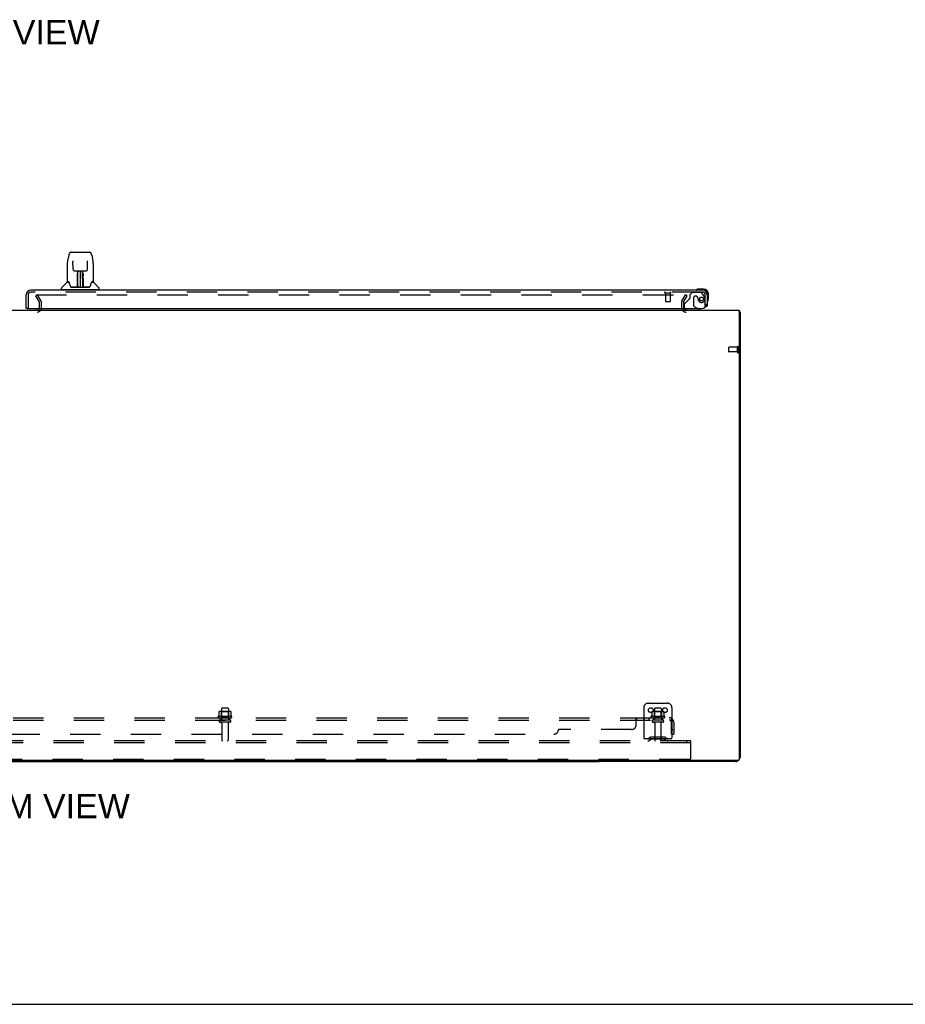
# Model space of a CAD drawing. Header units: inches. Extents: x 0 to 293, y 0 to 190.
# Tile 3 of 84: x 99 to 147, y 0 to 52. Entities that reach past the tile are written whole.
import ezdxf

# ---------------------------------------------------------------- set-up
doc = ezdxf.new("R2010")
doc.units = ezdxf.units.IN
doc.header["$LTSCALE"] = 16.12069
doc.header["$MEASUREMENT"] = 0
doc.linetypes.add('HIDDEN', pattern=[0.2, 0.1, -0.1])
doc.layers.get('0').update_dxf_attribs({"linetype": 'CONTINUOUS'})
for name, color, linetype in [('DEFAULT_2', 8, 'HIDDEN'), ('DIMENSIONS', 7, 'CONTINUOUS'), ('RIGHTHAND_DOOR_ASSEMBLY', 7, 'CONTINUOUS'), ('SUBPANEL', 7, 'CONTINUOUS')]:
    doc.layers.add(name, color=color, linetype=linetype)
doc.styles.get("Standard").update_dxf_attribs({"font": 'arial.ttf'})

msp = doc.modelspace()

# ---------------------------------------------------------------- linework, layer by layer
at = {"color": 3, "linetype": 'Continuous'}
for p, q in [((60.083, 36.905), (137.729, 36.905)), ((137.729, 36.905), (137.729, 13.017)), ((137.781, 36.801), (137.781, 13.151)), ((137.669, 12.957), (60.143, 12.957)), ((137.534, 12.905), (130.281, 12.905))]:
    msp.add_line(p, q, dxfattribs=at)
at = {"color": 7, "linetype": 'Continuous'}
for p, q in [((137.729, 36.801), (137.781, 36.801)), ((67.531, 12.905), (130.281, 12.905)), ((130.281, 12.957), (130.281, 12.905)), ((0, 0), (293.103, 0))]:
    msp.add_line(p, q, dxfattribs=at)
at = {"color": 3, "linetype": 'Continuous'}
msp.add_lwpolyline([(137.729, 36.821), (137.729, 36.821), (137.733, 36.819), (137.737, 36.818), (137.741, 36.817), (137.745, 36.817), (137.749, 36.816), (137.753, 36.815), (137.757, 36.814), (137.76, 36.814), (137.763, 36.813), (137.766, 36.812), (137.769, 36.811), (137.771, 36.81), (137.774, 36.809), (137.776, 36.808), (137.777, 36.807), (137.778, 36.806), (137.779, 36.805), (137.78, 36.804), (137.78, 36.802), (137.781, 36.801)], dxfattribs=at)
for centre, radius, start, end in [((134.902, 37.047), 0.142, 206.4666, 270), ((137.534, 36.658), 0.246, 35.3368, 36.0831), ((137.534, 13.151), 0.246, 320.5601, 360), ((137.534, 13.151), 0.246, 270, 309.4399), ((137.669, 13.017), 0.06, 270, 360)]:
    msp.add_arc(centre, radius, start, end, dxfattribs=at)
at = {"layer": 'DEFAULT_2', "color": 8, "linetype": 'HIDDEN'}
for p, q in [((100.441, 37.717), (100.351, 37.665)), ((100.374, 37.717), (134.824, 37.717)), ((100.637, 37.378), (100.441, 37.717)), ((134.674, 37.378), (134.87, 37.717)), ((134.96, 37.665), (134.87, 37.717)), ((100.547, 37.326), (100.351, 37.665)), ((100.552, 37.02), (100.552, 37.309)), ((100.656, 37.02), (100.656, 37.309)), ((134.656, 37.309), (134.656, 37.047)), ((134.76, 37.309), (134.76, 37.047)), ((134.764, 37.326), (134.96, 37.665)), ((97.375, 36.801), (100.437, 36.801)), ((137.177, 34.687), (137.177, 34.915)), ((137.634, 34.925), (137.187, 34.925)), ((137.634, 34.677), (137.187, 34.677)), ((137.634, 34.659), (137.634, 34.943)), ((137.677, 34.659), (137.677, 34.943)), ((110.218, 15.704), (110.218, 15.109)), ((110.563, 15.734), (110.248, 15.734)), ((110.593, 15.704), (110.593, 15.109)), ((132.656, 15.759), (132.656, 14.009)), ((132.906, 16.009), (133.906, 16.009)), ((133.218, 15.704), (133.218, 15.109)), ((133.563, 15.734), (133.248, 15.734)), ((133.593, 15.704), (133.593, 15.109)), ((134.156, 15.759), (134.156, 14.009)), ((110.761, 15.304), (110.05, 15.304)), ((110.071, 15.234), (110.74, 15.234)), ((110.087, 15.549), (110.087, 15.33)), ((110.661, 15.57), (110.15, 15.57)), ((110.222, 15.55), (110.202, 15.57)), ((110.222, 15.254), (110.202, 15.234)), ((110.589, 15.55), (110.222, 15.55)), ((110.222, 15.254), (110.222, 15.55)), ((110.589, 15.254), (110.222, 15.254)), ((110.589, 15.55), (110.609, 15.57)), ((110.589, 15.254), (110.589, 15.55)), ((110.589, 15.254), (110.609, 15.234)), ((110.724, 15.549), (110.724, 15.33)), ((133.761, 15.304), (133.05, 15.304)), ((133.071, 15.234), (133.74, 15.234)), ((133.087, 15.549), (133.087, 15.33)), ((133.661, 15.57), (133.15, 15.57)), ((133.222, 15.55), (133.202, 15.57)), ((133.222, 15.254), (133.202, 15.234)), ((133.589, 15.55), (133.222, 15.55)), ((133.222, 15.254), (133.222, 15.55)), ((133.589, 15.254), (133.222, 15.254)), ((133.589, 15.55), (133.609, 15.57)), ((133.589, 15.254), (133.589, 15.55)), ((133.589, 15.254), (133.609, 15.234)), ((133.724, 15.549), (133.724, 15.33)), ((110.663, 15.109), (110.148, 15.109)), ((110.663, 14.999), (110.148, 14.999)), ((110.241, 14.936), (110.241, 14.039)), ((110.571, 14.936), (110.571, 14.039)), ((133.663, 15.109), (133.148, 15.109)), ((133.663, 14.999), (133.148, 14.999)), ((133.241, 14.936), (133.241, 14.039)), ((133.571, 14.936), (133.571, 14.039)), ((132.998, 14.181), (132.931, 14.132)), ((133.746, 14.203), (133.065, 14.203)), ((133.231, 14.203), (133.231, 14.099)), ((133.581, 14.203), (133.581, 14.099)), ((133.813, 14.181), (133.881, 14.132)), ((135.156, 14.009), (62.656, 14.009)), ((135.156, 13.905), (62.656, 13.905)), ((134.156, 14.113), (132.656, 14.113)), ((133.059, 14.097), (132.991, 14.048)), ((133.746, 14.099), (133.065, 14.099)), ((133.752, 14.097), (133.82, 14.048)), ((134.946, 13.905), (134.946, 14.009)), ((135.156, 13.905), (135.156, 14.009)), ((135.156, 13.071), (135.156, 13.905)), ((135.093, 13.009), (62.718, 13.009))]:
    msp.add_line(p, q, dxfattribs=at)
for points in [[(134.824, 37.717), (134.826, 37.717), (134.829, 37.717), (134.831, 37.716), (134.833, 37.716), (134.835, 37.715), (134.837, 37.714), (134.838, 37.712), (134.84, 37.711), (134.841, 37.709), (134.842, 37.707), (134.843, 37.706), (134.844, 37.704), (134.844, 37.702), (134.844, 37.7)], [(134.844, 37.7), (134.844, 37.7), (134.844, 37.698), (134.843, 37.696), (134.843, 37.694), (134.842, 37.692)], [(110.087, 15.33), (110.087, 15.329), (110.086, 15.328), (110.086, 15.327), (110.086, 15.326), (110.085, 15.325), (110.085, 15.325), (110.085, 15.324), (110.084, 15.324), (110.084, 15.324), (110.084, 15.323), (110.083, 15.323), (110.083, 15.323), (110.083, 15.322), (110.083, 15.322), (110.082, 15.322), (110.082, 15.322), (110.082, 15.322), (110.081, 15.322)], [(110.093, 15.558), (110.091, 15.557), (110.09, 15.556), (110.089, 15.555), (110.088, 15.553), (110.087, 15.552), (110.087, 15.55), (110.087, 15.549)], [(110.719, 15.558), (110.72, 15.557), (110.721, 15.556), (110.722, 15.555), (110.723, 15.553), (110.724, 15.552), (110.724, 15.55), (110.724, 15.549)], [(110.73, 15.322), (110.73, 15.322), (110.729, 15.322), (110.729, 15.322), (110.729, 15.322), (110.728, 15.322), (110.728, 15.323), (110.728, 15.323), (110.728, 15.323), (110.727, 15.324), (110.727, 15.324), (110.726, 15.324), (110.726, 15.325), (110.726, 15.325), (110.725, 15.326), (110.725, 15.327), (110.725, 15.328), (110.725, 15.329), (110.724, 15.33)], [(133.087, 15.33), (133.087, 15.329), (133.086, 15.328), (133.086, 15.327), (133.086, 15.326), (133.085, 15.325), (133.085, 15.325), (133.085, 15.324), (133.084, 15.324), (133.084, 15.324), (133.084, 15.323), (133.083, 15.323), (133.083, 15.323), (133.083, 15.322), (133.083, 15.322), (133.082, 15.322), (133.082, 15.322), (133.082, 15.322), (133.081, 15.322)], [(133.093, 15.558), (133.091, 15.557), (133.09, 15.556), (133.089, 15.555), (133.088, 15.553), (133.087, 15.552), (133.087, 15.55), (133.087, 15.549)], [(133.719, 15.558), (133.72, 15.557), (133.721, 15.556), (133.722, 15.555), (133.723, 15.553), (133.724, 15.552), (133.724, 15.55), (133.724, 15.549)], [(133.73, 15.322), (133.73, 15.322), (133.729, 15.322), (133.729, 15.322), (133.729, 15.322), (133.728, 15.322), (133.728, 15.323), (133.728, 15.323), (133.728, 15.323), (133.727, 15.324), (133.727, 15.324), (133.726, 15.324), (133.726, 15.325), (133.726, 15.325), (133.725, 15.326), (133.725, 15.327), (133.725, 15.328), (133.725, 15.329), (133.724, 15.33)]]:
    msp.add_lwpolyline(points, dxfattribs=at)
for centre in [(133.031, 15.634), (133.781, 15.634)]:
    msp.add_circle(centre, 0.128, dxfattribs=at)
for centre, radius, start, end in [((100.519, 37.309), 0.033, 0, 30), ((100.519, 37.309), 0.137, 0, 30), ((134.793, 37.309), 0.137, 150, 180), ((134.793, 37.309), 0.033, 150, 180), ((100.437, 37.02), 0.219, 270, 360), ((100.437, 37.02), 0.115, 270, 360), ((134.902, 37.047), 0.246, 180, 270), ((134.902, 37.047), 0.142, 180, 206.4666), ((137.187, 34.915), 0.01, 90, 180), ((137.187, 34.687), 0.01, 180, 270), ((137.655, 34.943), 0.0215, 360, 180), ((137.655, 34.659), 0.0215, 180, 0), ((110.248, 15.704), 0.03, 90, 180), ((110.563, 15.704), 0.03, 0, 90), ((132.906, 15.759), 0.25, 90, 180), ((133.248, 15.704), 0.03, 90, 180), ((133.563, 15.704), 0.03, 0, 90), ((133.906, 15.759), 0.25, 0, 90), ((110.071, 15.272), 0.0384, 124.4497, 270), ((110.406, 14.704), 0.698, 117.6814, 120.6631), ((110.15, 15.429), 0.141, 90, 113.95), ((110.661, 15.429), 0.141, 66.05, 90), ((110.406, 14.704), 0.698, 59.3369, 62.3186), ((110.74, 15.272), 0.0384, 270, 55.5503), ((133.071, 15.272), 0.0384, 124.4497, 270), ((133.406, 14.704), 0.698, 117.6814, 120.6631), ((133.15, 15.429), 0.141, 90, 113.95), ((133.661, 15.429), 0.141, 66.05, 90), ((133.406, 14.704), 0.698, 59.3369, 62.3186), ((133.74, 15.272), 0.0384, 270, 55.5503), ((110.148, 15.054), 0.055, 90, 270), ((110.178, 14.936), 0.0625, 0, 90), ((110.633, 14.936), 0.0625, 90, 180), ((110.663, 15.054), 0.055, 270, 90), ((133.148, 15.054), 0.055, 90, 270), ((133.178, 14.936), 0.0625, 0, 90), ((133.633, 14.936), 0.0625, 90, 180), ((133.663, 15.054), 0.055, 270, 90), ((132.87, 14.217), 0.104, 270, 305.7539), ((133.065, 14.089), 0.114, 90, 125.7539), ((133.746, 14.089), 0.114, 54.2461, 90), ((133.941, 14.217), 0.104, 234.2461, 270), ((110.271, 14.039), 0.03, 180, 270), ((110.541, 14.039), 0.03, 270, 360), ((132.87, 14.217), 0.208, 270, 305.7539), ((133.065, 14.089), 0.01, 90, 125.7539), ((133.271, 14.039), 0.03, 180, 270), ((133.541, 14.039), 0.03, 270, 360), ((133.746, 14.089), 0.01, 54.2461, 90), ((133.941, 14.217), 0.208, 234.2461, 270), ((135.093, 13.071), 0.0625, 270, 360)]:
    msp.add_arc(centre, radius, start, end, dxfattribs=at)
at = {"layer": 'RIGHTHAND_DOOR_ASSEMBLY', "color": 7, "linetype": 'Continuous'}
for p, q in [((102.109, 39.824), (102.044, 39.519)), ((102.233, 39.979), (103.203, 39.979)), ((103.327, 39.824), (103.392, 39.519)), ((102.029, 39.375), (102.029, 38.412)), ((102.029, 39.375), (102.029, 39.375)), ((102.33, 39.514), (102.33, 39.51)), ((102.33, 39.51), (102.331, 39.506)), ((102.331, 39.506), (102.331, 39.5)), ((102.331, 39.5), (102.331, 39.49)), ((102.338, 39.072), (102.331, 39.49)), ((103.098, 39.072), (103.105, 39.495)), ((103.105, 39.495), (103.106, 39.504)), ((103.106, 39.504), (103.106, 39.509)), ((103.407, 39.375), (103.407, 38.412)), ((102.418, 38.994), (102.479, 38.994)), ((102.519, 38.995), (102.917, 38.995)), ((102.567, 38.716), (102.568, 38.754)), ((102.568, 38.825), (102.568, 38.855)), ((102.568, 38.791), (102.568, 38.825)), ((102.568, 38.754), (102.568, 38.791)), ((102.578, 38.995), (102.575, 38.641)), ((102.576, 38.756), (102.575, 38.716)), ((102.576, 38.861), (102.576, 38.83)), ((102.576, 38.83), (102.576, 38.794)), ((102.576, 38.794), (102.576, 38.756)), ((102.576, 38.752), (102.591, 38.752)), ((102.592, 38.77), (102.577, 38.77)), ((102.581, 38.136), (102.596, 38.995)), ((102.604, 38.99), (102.603, 38.942)), ((102.604, 38.995), (102.604, 38.99)), ((102.718, 38.995), (102.718, 38.124)), ((102.833, 38.942), (102.832, 38.995)), ((102.856, 38.136), (102.841, 38.995)), ((102.86, 38.77), (102.845, 38.77)), ((102.845, 38.752), (102.86, 38.752)), ((102.861, 38.641), (102.858, 38.995)), ((102.86, 38.775), (102.86, 38.812)), ((102.861, 38.736), (102.86, 38.775)), ((102.862, 38.641), (102.861, 38.736)), ((102.868, 38.855), (102.868, 38.825)), ((102.868, 38.825), (102.868, 38.791)), ((102.868, 38.791), (102.868, 38.754)), ((102.868, 38.754), (102.869, 38.716)), ((102.958, 38.994), (103.018, 38.994)), ((102.02, 38.387), (101.726, 38.092)), ((102.098, 38.404), (102.037, 38.404)), ((102.041, 38.396), (102.103, 38.396)), ((102.1, 38.401), (102.101, 38.4)), ((102.564, 38.148), (102.567, 38.443)), ((102.567, 38.495), (102.567, 38.544)), ((102.567, 38.443), (102.567, 38.495)), ((102.574, 38.443), (102.567, 38.443)), ((102.571, 38.148), (102.574, 38.443)), ((102.575, 38.641), (102.575, 38.716)), ((102.575, 38.641), (102.575, 38.62)), ((102.575, 38.62), (102.575, 38.612)), ((102.575, 38.612), (102.577, 38.612)), ((102.575, 38.189), (102.576, 38.281)), ((102.577, 38.612), (102.576, 38.536)), ((102.576, 38.536), (102.576, 38.536)), ((102.576, 38.528), (102.576, 38.536)), ((102.576, 38.517), (102.576, 38.528)), ((102.579, 38.528), (102.576, 38.528)), ((102.576, 38.526), (102.584, 38.526)), ((102.576, 38.281), (102.576, 38.516)), ((102.852, 38.526), (102.86, 38.526)), ((102.86, 38.528), (102.858, 38.528)), ((102.859, 38.612), (102.86, 38.536)), ((102.86, 38.536), (102.86, 38.534)), ((102.86, 38.534), (102.86, 38.522)), ((102.86, 38.522), (102.86, 38.519)), ((102.86, 38.519), (102.86, 38.518)), ((102.86, 38.281), (102.86, 38.516)), ((102.86, 38.281), (102.861, 38.189)), ((102.861, 38.62), (102.861, 38.641)), ((102.861, 38.612), (102.861, 38.62)), ((102.862, 38.621), (102.862, 38.631)), ((102.862, 38.593), (102.862, 38.621)), ((102.862, 38.443), (102.865, 38.148)), ((102.869, 38.469), (102.872, 38.148)), ((103.331, 38.393), (103.335, 38.4)), ((103.333, 38.396), (103.395, 38.396)), ((103.335, 38.4), (103.335, 38.4)), ((103.339, 38.404), (103.339, 38.404)), ((103.399, 38.404), (103.339, 38.404)), ((103.416, 38.387), (103.711, 38.092)), ((101.714, 38.01), (101.714, 38.065)), ((101.722, 38.002), (103.714, 38.002)), ((101.773, 38.002), (101.773, 37.963)), ((102.565, 38.128), (102.232, 38.128)), ((102.254, 38.12), (103.183, 38.12)), ((102.567, 38.128), (102.565, 38.128)), ((102.568, 38.124), (102.567, 38.125)), ((102.57, 38.13), (102.57, 38.128)), ((102.573, 38.138), (102.574, 38.139)), ((102.574, 38.16), (102.575, 38.189)), ((102.574, 38.16), (102.574, 38.136)), ((102.574, 38.15), (102.574, 38.16)), ((102.574, 38.143), (102.574, 38.15)), ((102.574, 38.141), (102.574, 38.143)), ((102.574, 38.14), (102.574, 38.141)), ((102.574, 38.139), (102.574, 38.14)), ((102.58, 38.125), (102.585, 38.12)), ((102.59, 38.203), (102.582, 38.203)), ((102.584, 38.128), (102.583, 38.128)), ((102.59, 38.203), (102.589, 38.127)), ((102.589, 38.127), (102.718, 38.124)), ((102.718, 38.124), (102.847, 38.127)), ((102.847, 38.127), (102.846, 38.203)), ((102.855, 38.203), (102.846, 38.203)), ((102.851, 38.12), (102.856, 38.125)), ((102.854, 38.128), (102.852, 38.128)), ((102.861, 38.189), (102.862, 38.162)), ((102.862, 38.162), (102.862, 38.149)), ((102.862, 38.136), (102.862, 38.16)), ((102.862, 38.149), (102.862, 38.147)), ((102.862, 38.147), (102.863, 38.144)), ((102.862, 38.136), (102.862, 38.134)), ((102.863, 38.144), (102.863, 38.142)), ((102.863, 38.142), (102.863, 38.14)), ((102.863, 38.14), (102.863, 38.139)), ((102.863, 38.139), (102.863, 38.138)), ((102.863, 38.138), (102.863, 38.137)), ((102.866, 38.128), (102.866, 38.13)), ((102.866, 38.13), (102.867, 38.129)), ((102.868, 38.123), (102.868, 38.124)), ((103.204, 38.128), (102.871, 38.128)), ((103.663, 38.002), (103.663, 37.963)), ((103.722, 38.01), (103.722, 38.065)), ((135.828, 38.023), (135.571, 38.023)), ((135.828, 37.963), (135.784, 37.963)), ((136.031, 37.716), (136.031, 37.76)), ((136.091, 37.504), (136.091, 37.76)), ((99.905, 36.984), (99.843, 36.984)), ((135.589, 36.944), (135.52, 36.984)), ((135.589, 36.905), (135.589, 36.944)), ((135.955, 37.109), (136.031, 37.109))]:
    msp.add_line(p, q, dxfattribs=at)
at = {"layer": 'RIGHTHAND_DOOR_ASSEMBLY', "color": 3, "linetype": 'Continuous'}
for p, q in [((99.843, 36.984), (99.843, 37.716)), ((135.784, 37.963), (100.09, 37.963)), ((136.031, 37.716), (136.031, 37.109)), ((99.905, 36.984), (135.739, 36.984))]:
    msp.add_line(p, q, dxfattribs=at)
at = {"layer": 'RIGHTHAND_DOOR_ASSEMBLY', "color": 8, "linetype": 'HIDDEN'}
for p, q in [((99.947, 37.716), (99.947, 36.984)), ((135.784, 37.859), (100.09, 37.859)), ((133.785, 37.816), (134.069, 37.816)), ((133.803, 37.816), (133.803, 37.369)), ((134.051, 37.816), (134.051, 37.369)), ((135.235, 37.838), (135.109, 37.712)), ((135.109, 37.712), (135.109, 37.533)), ((135.686, 37.838), (135.235, 37.838)), ((135.852, 37.66), (135.751, 37.804)), ((135.927, 37.109), (135.927, 37.716)), ((133.813, 37.359), (134.041, 37.359)), ((134.802, 37.184), (134.802, 37.062)), ((135.05, 37.474), (134.831, 37.255)), ((135.301, 37.548), (135.301, 37.168)), ((135.432, 37.646), (135.399, 37.646)), ((135.53, 37.559), (135.53, 37.548)), ((134.959, 36.905), (135.589, 36.905)), ((135.52, 36.984), (135.35, 37.082)), ((135.927, 37.109), (135.955, 37.109))]:
    msp.add_line(p, q, dxfattribs=at)
at = {"layer": 'RIGHTHAND_DOOR_ASSEMBLY', "color": 7, "linetype": 'Continuous'}
for points in [[(102.233, 39.979), (102.23, 39.979), (102.217, 39.977), (102.204, 39.974), (102.191, 39.968), (102.18, 39.962), (102.17, 39.954), (102.161, 39.945), (102.153, 39.935), (102.145, 39.925), (102.139, 39.913), (102.133, 39.901), (102.127, 39.887), (102.122, 39.872), (102.117, 39.856), (102.112, 39.837), (102.109, 39.824)], [(103.327, 39.824), (103.324, 39.837), (103.319, 39.856), (103.314, 39.873), (103.309, 39.888), (103.303, 39.901), (103.297, 39.914), (103.291, 39.925), (103.283, 39.936), (103.275, 39.945), (103.266, 39.954), (103.256, 39.962), (103.244, 39.969), (103.232, 39.974), (103.219, 39.977), (103.205, 39.979), (103.203, 39.979)], [(102.044, 39.519), (102.038, 39.488), (102.033, 39.448), (102.03, 39.408), (102.029, 39.375)], [(102.33, 39.518), (102.33, 39.518), (102.33, 39.518), (102.33, 39.517), (102.33, 39.517), (102.33, 39.515), (102.33, 39.514)], [(103.106, 39.509), (103.106, 39.513), (103.106, 39.514), (103.106, 39.516), (103.106, 39.517), (103.106, 39.517), (103.106, 39.518)], [(103.407, 39.375), (103.406, 39.409), (103.403, 39.449), (103.398, 39.489), (103.392, 39.519)], [(102.338, 39.072), (102.339, 39.065), (102.341, 39.054), (102.344, 39.044), (102.349, 39.034), (102.355, 39.025), (102.363, 39.016), (102.371, 39.009), (102.381, 39.003), (102.391, 38.999), (102.402, 38.996), (102.413, 38.994), (102.417, 38.994)], [(102.479, 38.994), (102.488, 38.994), (102.499, 38.995), (102.51, 38.995), (102.519, 38.995)], [(102.576, 38.861), (102.576, 38.859), (102.575, 38.858), (102.574, 38.857), (102.572, 38.856), (102.57, 38.855), (102.568, 38.855)], [(102.86, 38.812), (102.86, 38.846), (102.86, 38.861)], [(102.917, 38.995), (102.926, 38.995), (102.937, 38.995), (102.948, 38.994), (102.957, 38.994)], [(103.019, 38.994), (103.025, 38.995), (103.036, 38.996), (103.046, 38.999), (103.057, 39.004), (103.066, 39.01), (103.075, 39.017), (103.082, 39.026), (103.088, 39.035), (103.093, 39.045), (103.096, 39.056), (103.098, 39.067), (103.098, 39.072)], [(102.097, 38.404), (102.098, 38.403), (102.099, 38.403), (102.1, 38.402), (102.1, 38.401)], [(102.097, 38.404), (102.097, 38.404), (102.097, 38.404), (102.097, 38.404)], [(102.1, 38.401), (102.1, 38.402), (102.099, 38.403), (102.099, 38.403), (102.099, 38.404), (102.099, 38.404)], [(102.106, 38.396), (102.105, 38.397), (102.103, 38.398), (102.102, 38.399), (102.101, 38.4), (102.1, 38.401)], [(102.101, 38.4), (102.105, 38.393), (102.119, 38.365), (102.134, 38.329), (102.149, 38.287), (102.165, 38.239), (102.18, 38.192)], [(102.567, 38.544), (102.567, 38.567), (102.567, 38.588), (102.567, 38.608), (102.567, 38.625)], [(102.575, 38.62), (102.575, 38.62), (102.577, 38.616), (102.577, 38.612)], [(102.859, 38.612), (102.86, 38.616), (102.861, 38.62)], [(102.86, 38.518), (102.86, 38.517), (102.86, 38.517), (102.86, 38.517)], [(102.862, 38.443), (102.862, 38.523), (102.862, 38.548), (102.862, 38.571), (102.862, 38.593)], [(102.869, 38.625), (102.869, 38.608), (102.869, 38.588), (102.869, 38.567), (102.869, 38.544), (102.869, 38.52), (102.869, 38.469)], [(103.257, 38.192), (103.271, 38.238), (103.287, 38.285), (103.302, 38.328), (103.317, 38.364), (103.331, 38.393)], [(103.336, 38.401), (103.335, 38.4), (103.334, 38.399), (103.333, 38.398), (103.332, 38.397), (103.33, 38.396)], [(103.335, 38.4), (103.336, 38.401), (103.336, 38.401)], [(103.336, 38.401), (103.337, 38.402), (103.337, 38.403), (103.338, 38.403), (103.339, 38.404)], [(103.337, 38.404), (103.338, 38.404), (103.337, 38.403), (103.337, 38.403), (103.337, 38.402), (103.336, 38.401)], [(102.18, 38.192), (102.182, 38.183), (102.187, 38.17), (102.192, 38.16), (102.197, 38.151), (102.202, 38.144)], [(102.202, 38.144), (102.208, 38.138), (102.215, 38.133), (102.222, 38.13), (102.23, 38.128), (102.232, 38.128)], [(102.563, 38.128), (102.565, 38.128), (102.567, 38.129), (102.569, 38.13), (102.57, 38.132), (102.571, 38.134), (102.571, 38.136)], [(102.567, 38.125), (102.566, 38.125), (102.566, 38.125), (102.565, 38.125), (102.565, 38.124), (102.564, 38.124), (102.563, 38.123)], [(102.573, 38.136), (102.573, 38.134), (102.572, 38.132), (102.571, 38.131), (102.569, 38.129), (102.567, 38.128), (102.567, 38.128)], [(102.567, 38.128), (102.568, 38.129), (102.569, 38.129), (102.57, 38.13)], [(102.57, 38.13), (102.571, 38.131), (102.572, 38.132), (102.572, 38.133), (102.573, 38.134), (102.573, 38.134), (102.573, 38.135), (102.573, 38.135), (102.573, 38.135), (102.573, 38.135), (102.573, 38.136), (102.573, 38.136), (102.573, 38.136), (102.573, 38.136), (102.573, 38.137), (102.573, 38.137), (102.573, 38.137), (102.573, 38.138), (102.573, 38.138)], [(102.57, 38.129), (102.572, 38.131), (102.573, 38.132)], [(102.573, 38.132), (102.574, 38.134), (102.574, 38.136)], [(102.573, 38.132), (102.573, 38.132), (102.574, 38.13), (102.575, 38.129), (102.577, 38.127), (102.578, 38.126), (102.58, 38.125)], [(102.58, 38.129), (102.579, 38.129), (102.578, 38.13), (102.577, 38.13), (102.576, 38.131), (102.575, 38.132), (102.575, 38.132), (102.574, 38.133), (102.574, 38.134)], [(102.583, 38.128), (102.582, 38.128), (102.581, 38.128), (102.581, 38.128), (102.58, 38.129)], [(102.856, 38.128), (102.855, 38.128), (102.854, 38.128)], [(102.862, 38.134), (102.862, 38.133), (102.861, 38.132), (102.86, 38.131), (102.859, 38.13), (102.858, 38.129), (102.857, 38.129), (102.856, 38.128)], [(102.856, 38.125), (102.858, 38.126), (102.859, 38.127), (102.86, 38.128), (102.861, 38.129), (102.862, 38.13), (102.863, 38.131), (102.863, 38.132), (102.863, 38.132)], [(102.862, 38.134), (102.863, 38.132), (102.864, 38.131), (102.866, 38.129), (102.866, 38.129)], [(102.863, 38.137), (102.863, 38.137), (102.863, 38.137), (102.863, 38.137), (102.863, 38.136), (102.863, 38.136), (102.863, 38.136), (102.863, 38.135), (102.863, 38.135), (102.863, 38.135), (102.863, 38.134), (102.863, 38.134), (102.864, 38.133), (102.864, 38.132), (102.865, 38.131), (102.866, 38.13)], [(102.865, 38.136), (102.865, 38.134), (102.866, 38.132), (102.867, 38.131), (102.869, 38.129), (102.871, 38.128), (102.873, 38.128)], [(102.867, 38.129), (102.868, 38.129), (102.869, 38.128)], [(102.868, 38.123), (102.868, 38.122), (102.868, 38.122), (102.868, 38.122), (102.868, 38.122), (102.869, 38.122), (102.869, 38.122), (102.87, 38.122), (102.87, 38.122), (102.871, 38.122), (102.872, 38.122), (102.873, 38.123), (102.873, 38.123)], [(102.869, 38.128), (102.87, 38.128), (102.871, 38.128)], [(103.204, 38.128), (103.206, 38.128), (103.214, 38.13), (103.221, 38.133), (103.228, 38.138), (103.234, 38.144)], [(103.234, 38.144), (103.239, 38.151), (103.244, 38.16), (103.249, 38.17), (103.254, 38.183), (103.257, 38.192)]]:
    msp.add_lwpolyline(points, dxfattribs=at)
at = {"layer": 'RIGHTHAND_DOOR_ASSEMBLY', "color": 8, "linetype": 'HIDDEN'}
msp.add_circle((135.727, 37.496), 0.101, dxfattribs=at)
at = {"layer": 'RIGHTHAND_DOOR_ASSEMBLY', "color": 7, "linetype": 'Continuous'}
for centre, radius, start, end in [((102.041, 38.366), 0.0295, 90, 135), ((102.037, 38.412), 0.00787, 180, 270), ((102.578, 38.519), 0.00886, 359, 89), ((102.858, 38.519), 0.00886, 91, 181), ((103.395, 38.366), 0.0295, 45, 90), ((103.399, 38.412), 0.00787, 270, 360), ((101.754, 38.065), 0.0394, 135, 180), ((101.722, 38.01), 0.00787, 180, 270), ((102.578, 38.128), 0.00787, 182, 258.8695), ((102.589, 38.135), 0.00886, 179.0026, 269), ((102.847, 38.135), 0.00886, 271, 1), ((102.858, 38.128), 0.00787, 281.1329, 358), ((103.683, 38.065), 0.0394, 0, 45), ((103.714, 38.01), 0.00787, 270, 360), ((135.451, 37.975), 0.015, 120.8899, 173.6204), ((135.451, 37.978), 0.015, 186.3796, 270), ((135.571, 37.773), 0.25, 90, 120.8899), ((135.828, 37.76), 0.263, 0, 90), ((135.828, 37.76), 0.203, 0, 90), ((136.046, 37.383), 0.015, 180, 263.6204), ((136.042, 37.383), 0.015, 276.3796, 329.1101), ((135.841, 37.504), 0.25, 329.1101, 360), ((134.959, 37.062), 0.157, 209.8303, 270)]:
    msp.add_arc(centre, radius, start, end, dxfattribs=at)
at = {"layer": 'RIGHTHAND_DOOR_ASSEMBLY', "color": 3, "linetype": 'Continuous'}
for centre, radius, start, end in [((100.09, 37.716), 0.246, 90, 180), ((135.784, 37.716), 0.246, 0, 90), ((135.739, 37.234), 0.25, 270, 360), ((99.905, 37.004), 0.02, 180, 270)]:
    msp.add_arc(centre, radius, start, end, dxfattribs=at)
at = {"layer": 'RIGHTHAND_DOOR_ASSEMBLY', "color": 8, "linetype": 'HIDDEN'}
for centre, radius, start, end in [((100.09, 37.716), 0.142, 90, 180), ((133.785, 37.837), 0.0215, 90, 270), ((134.069, 37.837), 0.0215, 270, 90), ((135.686, 37.759), 0.079, 35.1, 90), ((135.784, 37.716), 0.142, 0, 90), ((133.813, 37.369), 0.01, 180, 270), ((134.041, 37.369), 0.01, 270, 360), ((134.902, 37.184), 0.1, 135, 180), ((135.121, 37.404), 0.1, 111.6096, 135), ((135.07, 37.533), 0.039, 291.6096, 360), ((135.399, 37.548), 0.098, 90, 180), ((135.401, 37.168), 0.1, 180, 239.908), ((135.432, 37.548), 0.098, 0, 90), ((135.923, 37.559), 0.393, 181.6599, 197.9298), ((135.727, 37.496), 0.187, 197.8482, 16.8439), ((135.536, 37.438), 0.386, 16.8439, 35.1), ((134.959, 37.062), 0.157, 180, 209.8303)]:
    msp.add_arc(centre, radius, start, end, dxfattribs=at)
at = {"layer": 'SUBPANEL', "color": 8, "linetype": 'HIDDEN'}
for p, q in [((63.687, 15.234), (134.124, 15.234)), ((110.156, 15.109), (110.156, 15.234)), ((110.656, 15.109), (110.656, 15.234)), ((132.249, 14.859), (132.249, 15.18)), ((132.285, 15.109), (132.285, 15.234)), ((132.646, 15.234), (132.646, 15.109)), ((132.927, 15.234), (132.927, 15.109)), ((133.156, 15.234), (133.156, 15.109)), ((133.656, 15.234), (133.656, 15.109)), ((134.163, 15.18), (134.084, 15.083)), ((134.124, 15.109), (134.124, 15.234)), ((63.687, 15.109), (134.124, 15.109)), ((134.124, 15.165), (134.124, 15.169)), ((134.124, 14.359), (134.124, 14.997)), ((134.249, 14.997), (134.249, 14.359)), ((69.937, 14.359), (127.874, 14.359)), ((131.999, 14.609), (128.124, 14.609)), ((134.124, 14.609), (134.249, 14.609)), ((134.124, 14.359), (134.249, 14.359))]:
    msp.add_line(p, q, dxfattribs=at)
for points in [[(132.249, 15.18), (132.251, 15.182), (132.253, 15.185), (132.255, 15.188), (132.256, 15.192), (132.258, 15.195), (132.26, 15.199), (132.263, 15.207)], [(132.263, 15.207), (132.265, 15.211), (132.266, 15.215)], [(132.266, 15.215), (132.268, 15.218), (132.27, 15.221), (132.272, 15.224), (132.274, 15.227), (132.276, 15.229), (132.278, 15.231), (132.28, 15.233), (132.281, 15.233), (132.283, 15.234), (132.285, 15.234)], [(132.272, 15.224), (132.274, 15.227), (132.276, 15.229), (132.278, 15.231), (132.28, 15.233), (132.281, 15.233), (132.283, 15.234), (132.285, 15.234)], [(134.148, 15.203), (134.145, 15.211), (134.143, 15.215), (134.141, 15.218), (134.14, 15.221), (134.138, 15.224), (134.136, 15.227), (134.134, 15.229), (134.132, 15.231), (134.13, 15.233), (134.128, 15.233), (134.126, 15.234), (134.124, 15.234)], [(134.163, 15.18), (134.16, 15.182), (134.158, 15.185), (134.156, 15.188), (134.154, 15.192), (134.152, 15.195), (134.15, 15.199), (134.148, 15.203)], [(132.249, 15.083), (132.251, 15.083), (132.253, 15.083), (132.255, 15.083), (132.257, 15.083), (132.258, 15.084), (132.26, 15.085), (132.262, 15.086), (132.263, 15.087), (132.265, 15.089), (132.266, 15.091)], [(132.251, 15.083), (132.253, 15.083), (132.255, 15.083), (132.257, 15.083)], [(132.262, 15.086), (132.263, 15.087), (132.265, 15.089), (132.266, 15.091), (132.268, 15.093), (132.269, 15.095), (132.272, 15.099)], [(132.272, 15.099), (132.274, 15.101), (132.275, 15.103), (132.277, 15.105), (132.278, 15.106), (132.28, 15.107), (132.282, 15.108), (132.283, 15.109), (132.285, 15.109)], [(132.275, 15.103), (132.277, 15.105), (132.278, 15.106), (132.28, 15.107), (132.282, 15.108), (132.283, 15.109), (132.285, 15.109)], [(134.084, 15.083), (134.084, 15.083), (134.085, 15.083), (134.086, 15.083), (134.087, 15.083), (134.088, 15.084), (134.09, 15.085), (134.091, 15.086), (134.093, 15.087), (134.095, 15.089), (134.097, 15.091), (134.101, 15.095)], [(134.124, 15.169), (134.124, 15.169), (134.124, 15.169), (134.124, 15.168), (134.124, 15.168), (134.124, 15.168), (134.124, 15.167), (134.124, 15.166), (134.124, 15.166), (134.124, 15.165), (134.124, 15.164), (134.124, 15.164), (134.124, 15.163), (134.123, 15.162), (134.123, 15.161), (134.123, 15.161), (134.123, 15.16), (134.123, 15.159), (134.123, 15.158), (134.122, 15.157), (134.122, 15.157), (134.122, 15.156), (134.122, 15.155), (134.122, 15.154), (134.121, 15.153), (134.121, 15.153), (134.121, 15.152), (134.121, 15.151), (134.121, 15.15), (134.12, 15.149), (134.12, 15.148), (134.12, 15.147), (134.12, 15.147), (134.119, 15.146), (134.119, 15.145), (134.119, 15.144), (134.118, 15.143), (134.118, 15.142), (134.118, 15.141), (134.118, 15.14), (134.117, 15.139), (134.117, 15.138), (134.117, 15.138), (134.116, 15.137), (134.116, 15.136), (134.116, 15.135), (134.115, 15.134), (134.115, 15.133), (134.114, 15.132), (134.114, 15.131), (134.114, 15.129), (134.113, 15.128), (134.113, 15.127), (134.112, 15.126), (134.112, 15.125), (134.111, 15.124), (134.111, 15.123), (134.111, 15.122), (134.11, 15.121), (134.11, 15.121), (134.109, 15.12), (134.109, 15.119), (134.108, 15.118), (134.108, 15.117), (134.108, 15.116), (134.107, 15.115), (134.107, 15.114), (134.106, 15.114), (134.106, 15.113), (134.106, 15.112), (134.105, 15.111), (134.105, 15.111), (134.104, 15.11), (134.104, 15.109), (134.104, 15.109), (134.103, 15.108), (134.103, 15.107), (134.102, 15.107), (134.102, 15.106), (134.102, 15.106), (134.102, 15.105), (134.101, 15.105), (134.101, 15.105)], [(134.101, 15.095), (134.103, 15.097), (134.106, 15.099), (134.108, 15.101), (134.111, 15.103), (134.113, 15.105), (134.116, 15.106), (134.118, 15.107), (134.12, 15.108), (134.122, 15.109), (134.124, 15.109)], [(134.101, 15.105), (134.101, 15.105), (134.101, 15.105), (134.101, 15.105), (134.102, 15.105), (134.102, 15.105), (134.102, 15.106), (134.102, 15.106), (134.103, 15.107), (134.103, 15.107), (134.103, 15.108), (134.104, 15.108), (134.104, 15.109)]]:
    msp.add_lwpolyline(points, dxfattribs=at)
for centre, radius, start, end in [((134.012, 14.997), 0.237, 0, 90), ((131.999, 14.859), 0.25, 270, 360), ((134.012, 14.997), 0.112, 0, 90), ((127.874, 14.609), 0.25, 270, 360)]:
    msp.add_arc(centre, radius, start, end, dxfattribs=at)

# ---------------------------------------------------------------- texts
at = {"layer": 'DIMENSIONS', "color": 2, "linetype": 'Continuous', "char_height": 1.2931, "attachment_point": 2, "line_spacing_factor": 0.9}
for s, insert, width in [('FRONT VIEW', (98.077, 52.319), 11.31586), ('BOTTOM VIEW', (98.932, 11.187), 12.81566)]:
    msp.add_mtext(s, dxfattribs=dict(at, insert=insert, width=width))

doc.saveas('drawing.dxf')
